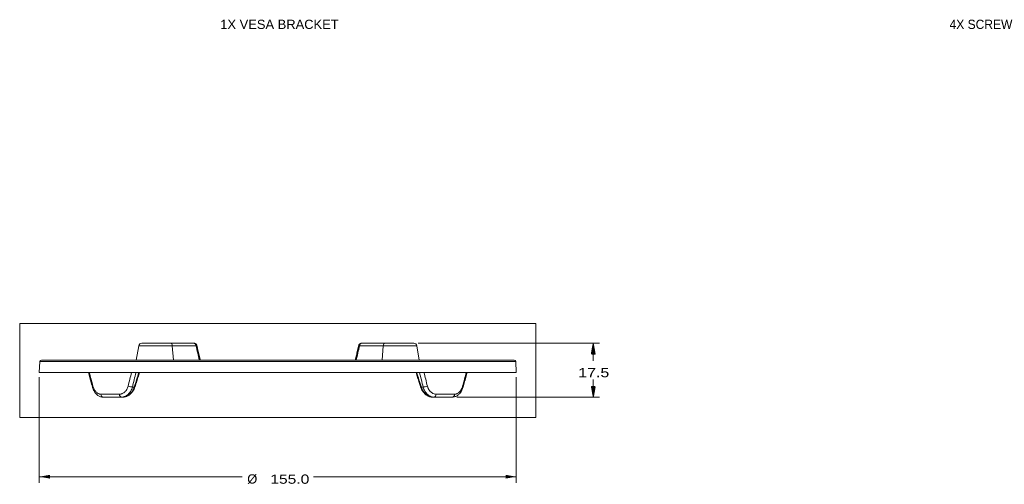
# Model space of a CAD drawing. Header units: millimetres. Extents: x 35 to 1401, y 51 to 818.
# Tile 13 of 22: x 1079 to 1399, y 288 to 439. Entities that reach past the tile are written whole.
import ezdxf

# ---------------------------------------------------------------- set-up
doc = ezdxf.new("R2010")
doc.units = ezdxf.units.MM
doc.layers.add('1', color=7, linetype='Continuous', true_color=0xffffff)
doc.styles.add('cadds4', font='txt')
doc.dimstyles.get("Standard").update_dxf_attribs({"dimtxt": 0.18, "dimasz": 0.18, "dimexe": 0.18, "dimexo": 0.0625, "dimgap": 0.09, "dimtad": 0, "dimtih": 1, "dimtoh": 1, "dimdec": 4, "dimzin": 0, "dimdsep": 46, "dimtxsty": 'Standard', "dimcen": 0.09, "dimadec": 0, "dimazin": 0, "dimtfac": 1, "dimtdec": 4, "dimtofl": 0, "dimtmove": 0, "dimatfit": 3, "dimfxl": 1, "dimtolj": 1, "dimtzin": 0, "dimarcsym": 0})

# ---------------------------------------------------------------- blocks, each defined once
blk = doc.blocks.new('_U2')
at = {"layer": '1', "color": 35, "lineweight": 13}
for p, q in [((1085.138857, 322.633168), (1085.138857, 288.281638)), ((1240.138857, 322.633168), (1240.138857, 288.281638)), ((1085.138857, 290.281638), (1151.061357, 290.281638)), ((1240.138857, 290.281638), (1174.216357, 290.281638))]:
    blk.add_line(p, q, dxfattribs=at)
at = {"layer": '1', "color": 35}
for points in [[(1085.138857, 290.281638), (1088.638855, 290.898782), (1088.638859, 289.664493)], [(1240.138857, 290.281638), (1236.638859, 289.664493), (1236.638855, 290.898782)]]:
    blk.add_solid(points, dxfattribs=at)
at = {"layer": '1', "color": 35, "linetype": 'Continuous', "lineweight": 13, "char_height": 3, "attachment_point": 7, "line_spacing_factor": 0.715361, "style": 'cadds4'}
for s, insert in [('\\fArial|b0|i0;%%c', (1152.720357, 287.947888)), ('\\fArial|b0|i0;\\W1.2080;155.0', (1160.220357, 287.947888))]:
    blk.add_mtext(s, dxfattribs=dict(at, insert=insert))

msp = doc.modelspace()

# ---------------------------------------------------------------- hatches: boundary and pattern name
at = {"layer": '1', "linetype": 'Continuous', "lineweight": 13}
h = msp.add_hatch(dxfattribs=at)
h.set_pattern_fill('ANSI31', color=35, scale=0.0062, style=0)
h.paths.add_polyline_path([(1265.14, 333.63), (1265.76, 330.13), (1264.52, 330.13)], flags=0)
h = msp.add_hatch(dxfattribs=at)
h.set_pattern_fill('ANSI31', color=35, scale=0.0062, style=0)
h.paths.add_polyline_path([(1265.14, 316.13), (1264.52, 319.63), (1265.76, 319.63)], flags=0)

# ---------------------------------------------------------------- linework, layer by layer
at = {"layer": '1', "color": 8, "linetype": 'Continuous', "lineweight": 18}
for p, q in [((1078.79, 309.5), (1078.79, 340.07)), ((1246.49, 340.07), (1078.79, 340.07)), ((1246.49, 340.07), (1246.49, 309.5)), ((1078.79, 309.5), (1246.49, 309.5))]:
    msp.add_line(p, q, dxfattribs=at)
at = {"layer": '1', "color": 155, "linetype": 'Continuous', "lineweight": 18}
for p, q in [((1117.49, 332.81), (1116.67, 328.13)), ((1128.37, 332.81), (1117.49, 332.81)), ((1118.48, 333.63), (1127.95, 333.63)), ((1127.95, 333.63), (1135.37, 333.63)), ((1136.08, 332.81), (1128.37, 332.81)), ((1128.72, 328.13), (1128.37, 332.81)), ((1196.91, 332.81), (1189.2, 332.81)), ((1189.9, 333.63), (1197.32, 333.63)), ((1196.56, 328.13), (1196.91, 332.81)), ((1207.78, 332.81), (1196.91, 332.81)), ((1206.8, 333.63), (1197.32, 333.63)), ((1208.61, 328.13), (1207.78, 332.81)), ((1085.32, 327.66), (1085.14, 324.13)), ((1239.95, 327.66), (1085.32, 327.66)), ((1085.82, 328.13), (1239.45, 328.13)), ((1240.14, 324.13), (1239.95, 327.66)), ((1101.39, 324.13), (1085.14, 324.13)), ((1101.39, 324.13), (1115.16, 324.13)), ((1115.16, 324.13), (1210.12, 324.13)), ((1210.12, 324.13), (1223.89, 324.13)), ((1240.14, 324.13), (1223.89, 324.13)), ((1105.17, 317.08), (1111.2, 317.08)), ((1115.4, 319.42), (1116.02, 319.42)), ((1209.25, 319.42), (1209.88, 319.42)), ((1214.08, 317.08), (1220.11, 317.08)), ((1111.86, 316.13), (1105.91, 316.13)), ((1112.32, 316.13), (1111.86, 316.13)), ((1213.41, 316.13), (1212.95, 316.13)), ((1219.36, 316.13), (1213.41, 316.13))]:
    msp.add_line(p, q, dxfattribs=at)
at = {"layer": '1', "color": 35, "linetype": 'Continuous', "lineweight": 13}
for p, q in [((1208.3, 333.63), (1267.14, 333.63)), ((1265.14, 333.63), (1265.14, 327.88)), ((1265.14, 316.13), (1265.14, 321.88)), ((1220.86, 316.13), (1267.14, 316.13))]:
    msp.add_line(p, q, dxfattribs=at)
at = {"layer": '1', "color": 155, "linetype": 'Continuous', "lineweight": 18}
for centre, radius, start, end in [((1118.48, 332.63), 1, 90, 170), ((1206.8, 332.63), 1, 10, 90), ((1085.82, 327.63), 0.5, 90, 177), ((1239.45, 327.63), 0.5, 3, 90)]:
    msp.add_arc(centre, radius, start, end, dxfattribs=at)
for centre, major_axis, ratio, start_param, end_param in [((1127.95, 332.63), (0, -1), 0.422618, 1.745329, 3.141593), ((1135.87, 332.72), (-0.487, -0.111), 0.085709, 3.141081, 4.2519), ((1155.14, 579.72), (-26.56, 348.14), 0.151722, 2.347579, 2.366806), ((1170.14, 579.72), (26.56, 348.14), 0.151722, 3.91638, 3.935607), ((1189.4, 332.72), (0.487, -0.111), 0.085709, 2.031285, 3.142104), ((1197.32, 332.63), (0, -1), 0.422618, 3.141593, 4.537856), ((1172.39, 357.68), (65.21, 214.67), 0.199172, 1.787864, 1.810078), ((1154.6, 296.48), (63.68, 209.61), 0.199172, 1.499152, 1.521746), ((1170.68, 296.48), (-63.68, 209.61), 0.199172, 4.761439, 4.784034), ((1152.89, 357.68), (-65.21, 214.67), 0.199172, 4.473108, 4.495321), ((1103.36, 319.77), (-0.965, -0.262), 0.235886, 5.580032, 6.283026), ((1105.91, 317.13), (0, -1), 0.745105, 4.764749, 6.283185), ((1111.86, 317.13), (0, -1), 0.666948, 4.764749, 6.283185), ((1114.65, 319.77), (0.97, -0.244), 0.254223, 4.073084, 5.658636), ((1115.27, 319.77), (0.954, -0.3), 0.175998, 5.671206, 6.283696), ((1210, 319.77), (-0.954, -0.3), 0.175998, 6.28265, 6.895165), ((1210.63, 319.77), (-0.97, -0.244), 0.254223, 0.62455, 2.210101), ((1213.41, 317.13), (0, -1), 0.666948, 0, 1.518436), ((1219.36, 317.13), (0, -1), 0.745105, 0, 1.518436), ((1221.92, 319.77), (0.965, -0.262), 0.235886, 0.00665, 0.703153)]:
    msp.add_ellipse(centre, major_axis=major_axis, ratio=ratio, start_param=start_param, end_param=end_param, dxfattribs=at)
for points, knots in [([(1136.35, 332.83), (1136.35, 332.88), (1136.31, 333.01), (1136.2, 333.21), (1136.02, 333.41), (1135.8, 333.55), (1135.57, 333.62), (1135.43, 333.63), (1135.37, 333.63)], [0, 0, 0, 0, 0.109429, 0.29385, 0.481573, 0.675154, 0.875632, 1, 1, 1, 1]), ([(1136.08, 332.81), (1136.07, 332.87), (1136.06, 332.92), (1136.04, 333.01), (1136.03, 333.04), (1136.01, 333.09), (1136, 333.11), (1135.96, 333.19), (1135.94, 333.24), (1135.9, 333.29), (1135.9, 333.31), (1135.88, 333.33), (1135.86, 333.36), (1135.84, 333.39), (1135.79, 333.44), (1135.76, 333.47), (1135.71, 333.51), (1135.7, 333.52), (1135.68, 333.53), (1135.67, 333.54), (1135.65, 333.55), (1135.63, 333.56), (1135.57, 333.59), (1135.53, 333.61), (1135.47, 333.62), (1135.45, 333.63), (1135.41, 333.63), (1135.39, 333.63), (1135.37, 333.63)], [0, 0, 0, 0, 0.125, 0.125, 0.1875, 0.1875, 0.25, 0.25, 0.375, 0.375, 0.40625, 0.40625, 0.4375, 0.5, 0.5, 0.625, 0.625, 0.65625, 0.65625, 0.6875, 0.6875, 0.75, 0.75, 0.875, 0.875, 0.9375, 0.9375, 1, 1, 1, 1]), ([(1189.87, 333.63), (1189.79, 333.63), (1189.63, 333.61), (1189.39, 333.5), (1189.17, 333.33), (1189.01, 333.11), (1188.93, 332.93), (1188.92, 332.84), (1188.92, 332.83)], [0, 0, 0, 0, 0.175825, 0.37908, 0.587556, 0.797211, 0.982722, 1, 1, 1, 1]), ([(1189.9, 333.63), (1189.88, 333.63), (1189.86, 333.63), (1189.82, 333.63), (1189.8, 333.62), (1189.75, 333.61), (1189.71, 333.59), (1189.65, 333.57), (1189.63, 333.55), (1189.6, 333.54), (1189.59, 333.53), (1189.58, 333.52), (1189.57, 333.51), (1189.52, 333.47), (1189.49, 333.44), (1189.44, 333.39), (1189.42, 333.37), (1189.39, 333.33), (1189.38, 333.3), (1189.34, 333.24), (1189.31, 333.19), (1189.28, 333.11), (1189.27, 333.09), (1189.25, 333.03), (1189.24, 333.01), (1189.22, 332.92), (1189.2, 332.87), (1189.2, 332.81)], [0, 0, 0, 0, 0.0625, 0.0625, 0.125, 0.125, 0.25, 0.25, 0.3125, 0.3125, 0.34375, 0.34375, 0.375, 0.375, 0.5, 0.5, 0.5625, 0.5625, 0.625, 0.625, 0.75, 0.75, 0.8125, 0.8125, 0.875, 0.875, 1, 1, 1, 1]), ([(1102.4, 319.5), (1102.45, 319.31), (1102.57, 318.94), (1102.8, 318.4), (1103.07, 317.9), (1103.4, 317.44), (1103.76, 317.04), (1104.17, 316.7), (1104.6, 316.44), (1105.05, 316.25), (1105.49, 316.15), (1105.78, 316.14), (1105.91, 316.14)], [0, 0, 0, 0, 0.101372, 0.204381, 0.308046, 0.412719, 0.518043, 0.620904, 0.723388, 0.82221, 0.918917, 1, 1, 1, 1]), ([(1102.59, 319.71), (1102.64, 319.52), (1102.7, 319.33), (1102.79, 319.11), (1102.81, 319.06), (1102.85, 318.97), (1102.87, 318.93), (1102.93, 318.8), (1102.97, 318.72), (1103.1, 318.48), (1103.19, 318.32), (1103.34, 318.11), (1103.4, 318.05), (1103.46, 317.97), (1103.48, 317.95), (1103.51, 317.92), (1103.55, 317.87), (1103.59, 317.83), (1103.73, 317.68), (1103.85, 317.58), (1104.04, 317.44), (1104.1, 317.4), (1104.19, 317.35), (1104.23, 317.33), (1104.29, 317.29), (1104.33, 317.28), (1104.49, 317.2), (1104.62, 317.16), (1104.89, 317.1), (1105.03, 317.08), (1105.17, 317.08)], [0, 0, 0, 0, 0.125, 0.125, 0.15625, 0.15625, 0.1875, 0.1875, 0.25, 0.25, 0.375, 0.375, 0.4375, 0.4375, 0.453125, 0.453125, 0.46875, 0.5, 0.5, 0.625, 0.625, 0.6875, 0.6875, 0.71875, 0.71875, 0.75, 0.75, 0.875, 0.875, 1, 1, 1, 1]), ([(1111.2, 317.08), (1111.35, 317.08), (1111.51, 317.1), (1111.7, 317.14), (1111.73, 317.14), (1111.81, 317.16), (1111.85, 317.17), (1111.96, 317.21), (1112.03, 317.24), (1112.25, 317.33), (1112.39, 317.4), (1112.6, 317.54), (1112.67, 317.58), (1112.75, 317.65), (1112.79, 317.67), (1112.85, 317.73), (1112.9, 317.77), (1113.06, 317.92), (1113.17, 318.05), (1113.34, 318.26), (1113.39, 318.33), (1113.47, 318.44), (1113.49, 318.48), (1113.53, 318.54), (1113.54, 318.56), (1113.57, 318.6), (1113.58, 318.62), (1113.68, 318.8), (1113.76, 318.98), (1113.91, 319.33), (1113.97, 319.52), (1114.02, 319.71)], [0, 0, 0, 0, 0.125, 0.125, 0.15625, 0.15625, 0.1875, 0.1875, 0.25, 0.25, 0.375, 0.375, 0.4375, 0.4375, 0.453125, 0.46875, 0.5, 0.5, 0.625, 0.625, 0.6875, 0.6875, 0.71875, 0.71875, 0.734375, 0.734375, 0.75, 0.75, 0.875, 0.875, 1, 1, 1, 1]), ([(1115.4, 319.42), (1115.33, 319.18), (1115.26, 318.95), (1115.08, 318.51), (1114.98, 318.29), (1114.85, 318.07), (1114.83, 318.04), (1114.8, 317.99), (1114.79, 317.97), (1114.74, 317.89), (1114.71, 317.84), (1114.61, 317.7), (1114.55, 317.61), (1114.34, 317.35), (1114.19, 317.19), (1114, 317), (1113.94, 316.95), (1113.88, 316.9), (1113.84, 316.86), (1113.81, 316.85), (1113.71, 316.77), (1113.63, 316.71), (1113.37, 316.54), (1113.19, 316.44), (1112.91, 316.33), (1112.82, 316.29), (1112.68, 316.25), (1112.63, 316.24), (1112.54, 316.21), (1112.49, 316.2), (1112.25, 316.15), (1112.06, 316.13), (1111.86, 316.13)], [0, 0, 0, 0, 0.125, 0.125, 0.25, 0.25, 0.265625, 0.265625, 0.28125, 0.28125, 0.3125, 0.3125, 0.375, 0.375, 0.5, 0.5, 0.53125, 0.546875, 0.546875, 0.5625, 0.5625, 0.625, 0.625, 0.75, 0.75, 0.8125, 0.8125, 0.84375, 0.84375, 0.875, 0.875, 1, 1, 1, 1]), ([(1112.32, 316.13), (1112.52, 316.13), (1112.71, 316.15), (1113.09, 316.23), (1113.28, 316.29), (1113.5, 316.37), (1113.52, 316.38), (1113.57, 316.4), (1113.59, 316.41), (1113.66, 316.45), (1113.71, 316.47), (1113.84, 316.54), (1113.93, 316.59), (1114.2, 316.76), (1114.37, 316.89), (1114.58, 317.07), (1114.64, 317.13), (1114.7, 317.19), (1114.74, 317.23), (1114.76, 317.25), (1114.86, 317.35), (1114.93, 317.43), (1115.15, 317.69), (1115.29, 317.88), (1115.48, 318.18), (1115.54, 318.29), (1115.62, 318.45), (1115.65, 318.5), (1115.71, 318.61), (1115.73, 318.67), (1115.86, 318.95), (1115.95, 319.18), (1116.02, 319.42)], [0, 0, 0, 0, 0.125, 0.125, 0.25, 0.25, 0.265625, 0.265625, 0.28125, 0.28125, 0.3125, 0.3125, 0.375, 0.375, 0.5, 0.5, 0.53125, 0.546875, 0.546875, 0.5625, 0.5625, 0.625, 0.625, 0.75, 0.75, 0.8125, 0.8125, 0.84375, 0.84375, 0.875, 0.875, 1, 1, 1, 1]), ([(1112.34, 316.14), (1112.38, 316.14), (1112.58, 316.13), (1112.94, 316.18), (1113.42, 316.31), (1113.89, 316.51), (1114.33, 316.77), (1114.76, 317.1), (1115.14, 317.49), (1115.5, 317.94), (1115.8, 318.43), (1116.05, 318.95), (1116.17, 319.3), (1116.22, 319.47)], [0, 0, 0, 0, 0.021959, 0.117146, 0.213254, 0.310715, 0.407845, 0.507284, 0.607666, 0.707719, 0.809912, 0.911952, 1, 1, 1, 1]), ([(1209.06, 319.47), (1209.08, 319.4), (1209.15, 319.14), (1209.34, 318.7), (1209.62, 318.18), (1209.96, 317.7), (1210.34, 317.27), (1210.76, 316.9), (1211.21, 316.6), (1211.69, 316.37), (1212.19, 316.21), (1212.61, 316.14), (1212.86, 316.14), (1212.95, 316.14)], [0, 0, 0, 0, 0.035884, 0.137788, 0.240396, 0.343485, 0.445306, 0.548061, 0.649598, 0.74974, 0.850107, 0.948082, 1, 1, 1, 1]), ([(1209.25, 319.42), (1209.33, 319.18), (1209.42, 318.95), (1209.62, 318.51), (1209.73, 318.29), (1209.87, 318.07), (1209.89, 318.04), (1209.92, 317.99), (1209.94, 317.97), (1209.99, 317.89), (1210.02, 317.84), (1210.12, 317.7), (1210.2, 317.61), (1210.41, 317.35), (1210.57, 317.19), (1210.78, 317), (1210.84, 316.95), (1210.9, 316.9), (1210.95, 316.86), (1210.97, 316.85), (1211.08, 316.77), (1211.16, 316.71), (1211.43, 316.54), (1211.61, 316.44), (1211.89, 316.33), (1211.99, 316.29), (1212.13, 316.25), (1212.18, 316.24), (1212.28, 316.21), (1212.32, 316.2), (1212.57, 316.15), (1212.76, 316.13), (1212.95, 316.13)], [0, 0, 0, 0, 0.125, 0.125, 0.25, 0.25, 0.265625, 0.265625, 0.28125, 0.28125, 0.3125, 0.3125, 0.375, 0.375, 0.5, 0.5, 0.53125, 0.546875, 0.546875, 0.5625, 0.5625, 0.625, 0.625, 0.75, 0.75, 0.8125, 0.8125, 0.84375, 0.84375, 0.875, 0.875, 1, 1, 1, 1]), ([(1213.41, 316.13), (1213.22, 316.13), (1213.03, 316.15), (1212.65, 316.23), (1212.46, 316.29), (1212.25, 316.37), (1212.23, 316.38), (1212.19, 316.4), (1212.16, 316.41), (1212.09, 316.45), (1212.05, 316.47), (1211.91, 316.54), (1211.83, 316.59), (1211.57, 316.76), (1211.4, 316.89), (1211.21, 317.07), (1211.15, 317.13), (1211.09, 317.19), (1211.05, 317.23), (1211.03, 317.25), (1210.94, 317.35), (1210.87, 317.43), (1210.66, 317.69), (1210.54, 317.88), (1210.36, 318.18), (1210.31, 318.29), (1210.23, 318.45), (1210.21, 318.5), (1210.16, 318.61), (1210.13, 318.67), (1210.02, 318.95), (1209.94, 319.18), (1209.88, 319.42)], [0, 0, 0, 0, 0.125, 0.125, 0.25, 0.25, 0.265625, 0.265625, 0.28125, 0.28125, 0.3125, 0.3125, 0.375, 0.375, 0.5, 0.5, 0.53125, 0.546875, 0.546875, 0.5625, 0.5625, 0.625, 0.625, 0.75, 0.75, 0.8125, 0.8125, 0.84375, 0.84375, 0.875, 0.875, 1, 1, 1, 1]), ([(1211.26, 319.71), (1211.31, 319.52), (1211.37, 319.33), (1211.46, 319.11), (1211.48, 319.06), (1211.52, 318.97), (1211.54, 318.93), (1211.6, 318.8), (1211.64, 318.72), (1211.78, 318.48), (1211.88, 318.32), (1212.05, 318.11), (1212.11, 318.05), (1212.18, 317.97), (1212.2, 317.95), (1212.23, 317.92), (1212.27, 317.87), (1212.32, 317.83), (1212.48, 317.68), (1212.61, 317.58), (1212.82, 317.44), (1212.89, 317.4), (1212.99, 317.35), (1213.03, 317.33), (1213.1, 317.29), (1213.14, 317.28), (1213.32, 317.2), (1213.47, 317.16), (1213.77, 317.1), (1213.93, 317.08), (1214.08, 317.08)], [0, 0, 0, 0, 0.125, 0.125, 0.15625, 0.15625, 0.1875, 0.1875, 0.25, 0.25, 0.375, 0.375, 0.4375, 0.4375, 0.453125, 0.453125, 0.46875, 0.5, 0.5, 0.625, 0.625, 0.6875, 0.6875, 0.71875, 0.71875, 0.75, 0.75, 0.875, 0.875, 1, 1, 1, 1]), ([(1219.38, 316.14), (1219.47, 316.14), (1219.71, 316.14), (1220.1, 316.22), (1220.53, 316.37), (1220.95, 316.59), (1221.34, 316.88), (1221.7, 317.23), (1222.03, 317.64), (1222.33, 318.1), (1222.58, 318.62), (1222.76, 319.09), (1222.85, 319.39), (1222.88, 319.51)], [0, 0, 0, 0, 0.056526, 0.149961, 0.243589, 0.337533, 0.434481, 0.532969, 0.632683, 0.735335, 0.837063, 0.940563, 1, 1, 1, 1]), ([(1220.11, 317.08), (1220.25, 317.08), (1220.38, 317.1), (1220.56, 317.14), (1220.59, 317.14), (1220.66, 317.16), (1220.69, 317.17), (1220.79, 317.21), (1220.86, 317.24), (1221.05, 317.33), (1221.18, 317.4), (1221.37, 317.54), (1221.43, 317.58), (1221.5, 317.65), (1221.53, 317.67), (1221.59, 317.73), (1221.64, 317.77), (1221.78, 317.92), (1221.89, 318.05), (1222.04, 318.26), (1222.09, 318.33), (1222.16, 318.44), (1222.18, 318.48), (1222.21, 318.54), (1222.23, 318.56), (1222.25, 318.6), (1222.26, 318.62), (1222.36, 318.8), (1222.44, 318.98), (1222.58, 319.33), (1222.64, 319.52), (1222.69, 319.71)], [0, 0, 0, 0, 0.125, 0.125, 0.15625, 0.15625, 0.1875, 0.1875, 0.25, 0.25, 0.375, 0.375, 0.4375, 0.4375, 0.453125, 0.46875, 0.5, 0.5, 0.625, 0.625, 0.6875, 0.6875, 0.71875, 0.71875, 0.734375, 0.734375, 0.75, 0.75, 0.875, 0.875, 1, 1, 1, 1])]:
    msp.add_open_spline(points, degree=3, knots=knots, dxfattribs=at)
for points, degree in [([(1137.45, 328.13), (1136.9, 330.48), (1136.36, 332.83)], 2), ([(1188.92, 332.83), (1188.38, 330.48), (1187.83, 328.13)], 2), ([(1101.16, 324.13), (1101.77, 321.82), (1102.4, 319.5)], 2), ([(1101.39, 324.13), (1101.78, 322.66), (1102.18, 321.19), (1102.59, 319.71)], 3), ([(1114.02, 319.71), (1114.39, 321.19), (1114.77, 322.66), (1115.16, 324.13)], 3), ([(1116.23, 319.47), (1116.96, 321.8), (1117.71, 324.13)], 2), ([(1207.57, 324.13), (1208.32, 321.8), (1209.05, 319.47)], 2), ([(1210.12, 324.13), (1210.5, 322.66), (1210.88, 321.19), (1211.26, 319.71)], 3), ([(1222.69, 319.71), (1223.1, 321.19), (1223.5, 322.66), (1223.89, 324.13)], 3), ([(1222.88, 319.5), (1223.51, 321.82), (1224.12, 324.13)], 2), ([(1105.86, 316.13), (1105.88, 316.13), (1105.89, 316.13), (1105.91, 316.13)], 3), ([(1219.36, 316.13), (1219.39, 316.13), (1219.42, 316.13), (1219.45, 316.13)], 3)]:
    msp.add_open_spline(points, degree=degree, dxfattribs=at)

# ---------------------------------------------------------------- texts
at = {"layer": '1', "color": 35, "linetype": 'Continuous', "lineweight": 13, "char_height": 3, "attachment_point": 7, "style": 'cadds4'}
for s, insert, line_spacing_factor in [('\\fArial|b0|i0;\\W1.0012;1X VESA BRACKET', (1143.95, 435.69), 0.993976), ('\\fArial|b0|i0;\\W0.9323;4X SCREW', (1380.9, 435.69), 0.993976), ('\\fArial|b0|i0;\\W1.2366;17.5', (1260.26, 322.55), 0.715361)]:
    msp.add_mtext(s, dxfattribs=dict(at, insert=insert, line_spacing_factor=line_spacing_factor))

# ---------------------------------------------------------------- dimensions: what is measured, and where the dimension line sits
at = {"layer": '1', "color": 35, "linetype": 'Continuous', "lineweight": 13}
dim = msp.add_linear_dim(base=(1240.14, 290.28), p1=(1085.14, 324.13), p2=(1240.14, 324.13), text='\\fArial|b0|i0;\\C35;{\\H1.00x;\\fArial|b0|i0;%%c\\fArial|b0|i0;}\\C35; <> ', dimstyle='Standard', override={"dimtxt": 3, "dimasz": 3.5, "dimexe": 2, "dimexo": 1.5, "dimgap": 1.5, "dimtih": 1, "dimtoh": 1, "dimdec": 1, "dimlfac": 1, "dimdsep": 46, "dimlunit": 2, "dimtxsty": 'cadds4', "dimsah": 1, "dimse1": 0, "dimse2": 0, "dimsd1": 0, "dimsd2": 0, "dimclrd": 35, "dimclre": 35, "dimclrt": 35, "dimtol": 0, "dimtm": -0.1, "dimtfac": 1, "dimtdec": 2, "dimtofl": 1, "dimtmove": 0, "dimlwd": 13, "dimlwe": 13}, dxfattribs=at)
dim.commit()
dim.dimension.update_dxf_attribs({"geometry": '_U2', "text_midpoint": (1162.64, 290.28), "dimtype": 160})

doc.saveas('drawing.dxf')
